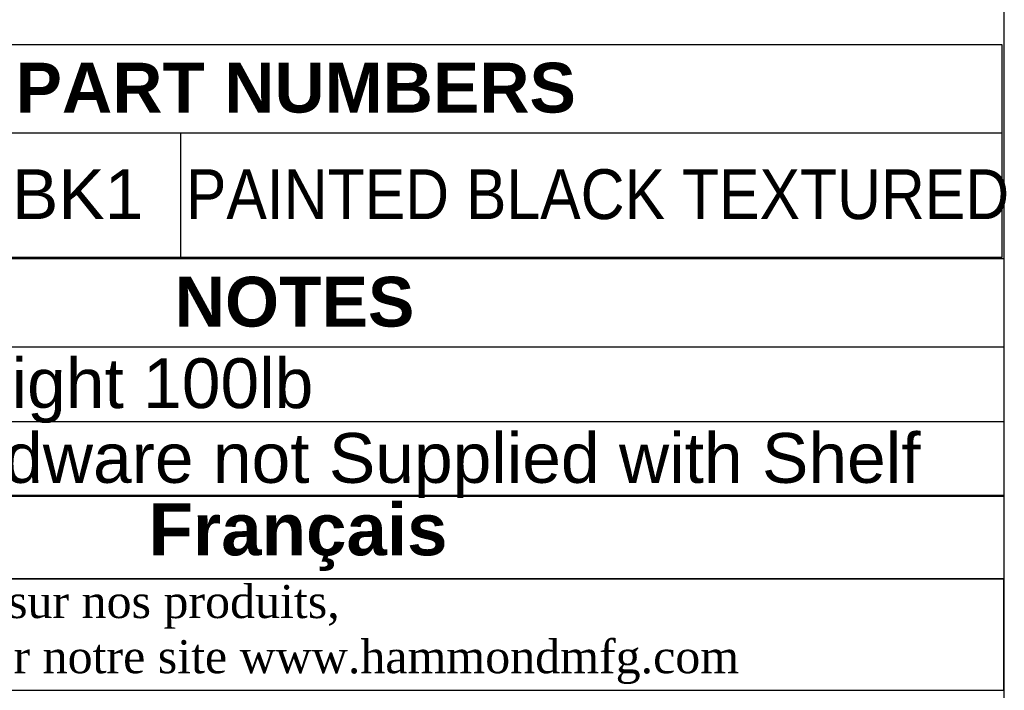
# Model space of a CAD drawing. Header units: inches. Extents: x 0 to 80, y 0 to 59.8.
# Tile 10 of 12: x 68.1 to 80, y 8 to 16.1. Entities that reach past the tile are written whole.
import ezdxf
from ezdxf.enums import TextEntityAlignment as Align

# ---------------------------------------------------------------- set-up
doc = ezdxf.new("R2010")
doc.units = ezdxf.units.IN
doc.header["$MEASUREMENT"] = 0
doc.layers.add('Default', color=7, linetype='Continuous')
doc.styles.add('SEACAD_Arial', font='arial.ttf')
doc.styles.add('SEACAD_ArialB', font='arialbd.ttf')

# ---------------------------------------------------------------- blocks, each defined once
blk = doc.blocks.new('SE')
at = {"color": 7, "linetype": 'Continuous'}
for p, q in [((62.855, 14.748), (79.972, 14.748)), ((70.076, 14.748), (70.076, 13.248))]:
    blk.add_line(p, q, dxfattribs=at)
blk.add_lwpolyline([(62.855, 13.248), (62.855, 15.814), (79.972, 15.814), (79.972, 13.248), (62.855, 13.248)], dxfattribs=at)
for s, style, p in [('PART NUMBERS', 'SEACAD_ArialB', (68.087, 15.594)), ('RASU190318BK1', 'SEACAD_Arial', (62.918, 14.311))]:
    blk.add_text(s, height=0.6, dxfattribs=dict(at, style=style)).set_placement(p, align=Align.TOP_LEFT)
at = {"color": 7, "linetype": 'Continuous', "style": 'SEACAD_Arial', "width": 0.873}
blk.add_text('PAINTED BLACK TEXTURED', height=0.6, dxfattribs=at).set_placement((70.139, 14.311), align=Align.TOP_LEFT)
blk = doc.blocks.new('SE1')
at = {"color": 7, "linetype": 'Continuous'}
for p, q in [((62.855, 12.171), (79.995, 12.171)), ((62.855, 11.271), (79.995, 11.271))]:
    blk.add_line(p, q, dxfattribs=at)
blk.add_lwpolyline([(62.855, 10.371), (62.855, 13.236), (79.995, 13.236), (79.995, 10.371), (62.855, 10.371)], dxfattribs=at)
for s, style, p in [('NOTES', 'SEACAD_ArialB', (70.005, 13.016)), ('Maximum Weight 100lb', 'SEACAD_Arial', (62.918, 12.034)), ('Mounting Hardware not Supplied with Shelf', 'SEACAD_Arial', (62.918, 11.134))]:
    blk.add_text(s, height=0.6, dxfattribs=dict(at, style=style)).set_placement(p, align=Align.TOP_LEFT)

msp = doc.modelspace()

# ---------------------------------------------------------------- linework, layer by layer
at = {"layer": 'Default', "color": 7, "linetype": 'Continuous'}
msp.add_line((80, 0), (80, 59.783), dxfattribs=at)
for points in [[(62.864, 10.382), (62.864, 9.379), (80, 9.379), (80, 10.382), (62.864, 10.382)], [(62.864, 9.378), (62.864, 8.037), (79.994, 8.037), (79.994, 9.378), (62.864, 9.378)]]:
    msp.add_lwpolyline(points, dxfattribs=at)

# ---------------------------------------------------------------- block references
for name in ['SE', 'SE1']:
    msp.add_blockref(name, (0, 0))

# ---------------------------------------------------------------- texts
at = {"layer": 'Default'}
for s, insert, char_height, width, attachment_point in [('{\\fArial|b1||i0||c0|p34;\\C7;\\H0.15045;\\W1.;  }{\\fArial|b1||i0||c0|p34;\\C7;\\H0.626875;\\W1.;Français                                                         }', (71.432, 9.88), 0.626875, 17.30818, 5), ('{\\fTimes New Roman|b0||i0||c0|p34;\\C7;\\H0.3985;\\W1.; Pour tous les détails sur nos produits, \\P}{\\fTimes New Roman|b0||i0||c0|p34;\\C7;\\H0.3985;\\W1.; svp veuillez consulter notre site www.hammondmfg.com                      }', (62.864, 8.707), 0.3985, 17.30113, 4)]:
    msp.add_mtext(s, dxfattribs=dict(at, insert=insert, char_height=char_height, width=width, attachment_point=attachment_point))

doc.saveas('drawing.dxf')
